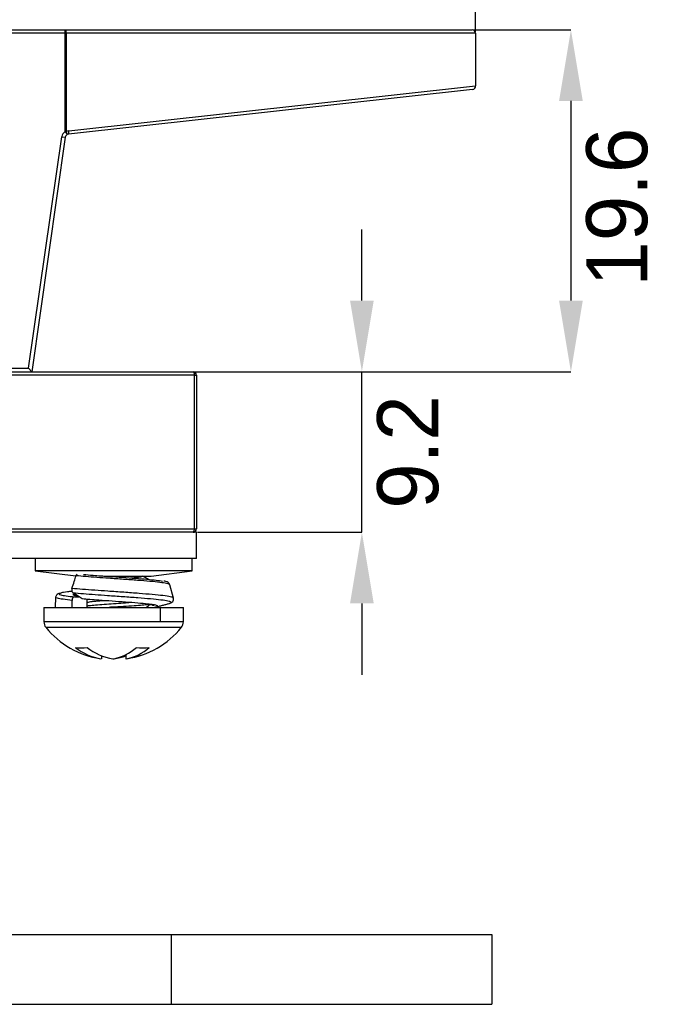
# Model space of a CAD drawing. Header units: millimetres. Extents: x 1871 to 2151, y 1439 to 1631.
# Tile 7 of 10: x 1968 to 2005, y 1534 to 1590. Entities that reach past the tile are written whole.
import ezdxf

# ---------------------------------------------------------------- set-up
doc = ezdxf.new("R2010")
doc.units = ezdxf.units.MM
doc.layers.add('1轮廓实线层', color=7, linetype='Continuous')
doc.layers.add('2细线层', color=3, linetype='Continuous')
doc.styles.add('SLDTEXTSTYLE1', font='txt')
doc.dimstyles.new('SLDDIMSTYLE0', dxfattribs={"dimtxt": 3.5, "dimasz": 4.08, "dimexe": 0, "dimexo": 0.0625, "dimgap": 0.875, "dimtad": 2, "dimdec": 0, "dimrnd": 1e-09, "dimzin": 4, "dimdsep": 46, "dimtxsty": 'SLDTEXTSTYLE1', "dimsah": 1, "dimcen": 0.09, "dimadec": 0, "dimazin": 1, "dimtfac": 1, "dimtmove": 0, "dimatfit": 0, "dimfxl": 1, "dimfrac": 2, "dimtolj": 1, "dimtzin": 12, "dimarcsym": 0})
doc.dimstyles.new('SLDDIMSTYLE1', dxfattribs={"dimtxt": 3.5, "dimasz": 4.08, "dimexe": 0, "dimexo": 0.0625, "dimgap": 0.875, "dimtad": 2, "dimdec": 0, "dimrnd": 1e-09, "dimzin": 4, "dimdsep": 46, "dimtxsty": 'SLDTEXTSTYLE1', "dimsah": 1, "dimcen": 0.09, "dimadec": 0, "dimazin": 1, "dimtfac": 1, "dimtofl": 0, "dimtmove": 0, "dimatfit": 3, "dimfxl": 1, "dimfrac": 2, "dimtolj": 1, "dimtzin": 12, "dimarcsym": 0})

# ---------------------------------------------------------------- blocks, each defined once
blk = doc.blocks.new('*D18')
at = {"layer": '2细线层', "color": 0, "lineweight": -2, "transparency": 16777216}
for p, q in [((1922.07, 1589.554), (1922.07, 1594.613)), ((1926.15, 1594.613), (1989.99, 1594.613)), ((1994.07, 1589.554), (1994.07, 1594.613))]:
    blk.add_line(p, q, dxfattribs=at)
at = {"layer": '2细线层', "color": 0, "transparency": 16777216}
for points in [[(1926.15, 1595.293), (1926.15, 1593.933), (1922.07, 1594.613)], [(1989.99, 1595.293), (1989.99, 1593.933), (1994.07, 1594.613)]]:
    blk.add_solid(points, dxfattribs=at)
at = {"layer": 'Defpoints', "color": 0, "transparency": 16777216}
for p in [(1994.07, 1594.613), (1922.07, 1589.491), (1994.07, 1589.491)]:
    blk.add_point(p, dxfattribs=at)
at = {"layer": '2细线层', "color": 0, "transparency": 16777216, "insert": (1958.455, 1598.988), "char_height": 3.5, "attachment_point": 2, "style": 'SLDTEXTSTYLE1'}
blk.add_mtext('\\A1;72', dxfattribs=at)
blk = doc.blocks.new('*D19')
at = {"layer": '2细线层', "color": 0, "lineweight": -2, "transparency": 16777216}
for p, q in [((1987.551, 1574.171), (1987.551, 1578.251)), ((1977.932, 1570.091), (1987.551, 1570.091)), ((1987.551, 1560.891), (1987.551, 1570.091)), ((1978.132, 1560.891), (1987.551, 1560.891)), ((1987.551, 1556.811), (1987.551, 1552.731))]:
    blk.add_line(p, q, dxfattribs=at)
at = {"layer": '2细线层', "color": 0, "transparency": 16777216}
for points in [[(1986.871, 1574.171), (1988.231, 1574.171), (1987.551, 1570.091)], [(1986.871, 1556.811), (1988.231, 1556.811), (1987.551, 1560.891)]]:
    blk.add_solid(points, dxfattribs=at)
at = {"layer": 'Defpoints', "color": 0, "transparency": 16777216}
for p in [(1977.87, 1570.091), (1987.551, 1570.091), (1978.07, 1560.891)]:
    blk.add_point(p, dxfattribs=at)
at = {"layer": '2细线层', "color": 0, "transparency": 16777216, "insert": (1988.426, 1565.491), "char_height": 3.5, "attachment_point": 2, "rotation": 90, "style": 'SLDTEXTSTYLE1'}
blk.add_mtext('\\A1;9.2', dxfattribs=at)
blk = doc.blocks.new('*D20')
at = {"layer": '2细线层', "color": 0, "lineweight": -2, "transparency": 16777216}
for p, q in [((1993.932, 1589.691), (1999.535, 1589.691)), ((1999.535, 1585.611), (1999.535, 1574.171)), ((1977.932, 1570.091), (1999.535, 1570.091))]:
    blk.add_line(p, q, dxfattribs=at)
at = {"layer": '2细线层', "color": 0, "transparency": 16777216}
for points in [[(1998.855, 1585.611), (2000.215, 1585.611), (1999.535, 1589.691)], [(1998.855, 1574.171), (2000.215, 1574.171), (1999.535, 1570.091)]]:
    blk.add_solid(points, dxfattribs=at)
at = {"layer": 'Defpoints', "color": 0, "transparency": 16777216}
for p in [(1993.87, 1589.691), (1977.87, 1570.091), (1999.535, 1570.091)]:
    blk.add_point(p, dxfattribs=at)
at = {"layer": '2细线层', "color": 0, "transparency": 16777216, "insert": (2000.41, 1579.528), "char_height": 3.5, "attachment_point": 2, "rotation": 90, "style": 'SLDTEXTSTYLE1'}
blk.add_mtext('\\A1;19.6', dxfattribs=at)

msp = doc.modelspace()

# ---------------------------------------------------------------- linework, layer by layer
at = {"layer": '1轮廓实线层', "linetype": 'Continuous', "lineweight": 25}
for p, q in [((1945.591, 1589.691), (1970.548, 1589.691)), ((1970.548, 1589.491), (1970.548, 1589.691)), ((1970.548, 1589.691), (1993.87, 1589.691)), ((1970.548, 1589.491), (1945.591, 1589.491)), ((1970.548, 1583.858), (1970.548, 1589.491)), ((1970.548, 1589.491), (1970.59, 1589.491)), ((1970.59, 1589.491), (1970.59, 1583.858)), ((1994.07, 1589.491), (1970.59, 1589.491)), ((1994.07, 1589.491), (1994.07, 1586.488)), ((1970.744, 1583.907), (1994.07, 1586.488)), ((1994.07, 1586.488), (1994.07, 1586.471)), ((1993.892, 1586.272), (1970.724, 1583.708)), ((1968.446, 1570.291), (1970.35, 1583.566)), ((1970.548, 1583.538), (1968.62, 1570.091)), ((1970.35, 1583.566), (1970.548, 1583.538)), ((1970.548, 1583.858), (1970.59, 1583.858)), ((1970.548, 1583.858), (1970.647, 1583.684)), ((1947.693, 1570.291), (1968.446, 1570.291)), ((1965.529, 1570.091), (1977.87, 1570.091)), ((1968.62, 1570.091), (1968.446, 1570.291)), ((1977.948, 1569.891), (1965.607, 1569.891)), ((1977.948, 1561.091), (1977.948, 1569.891)), ((1977.948, 1569.891), (1978.07, 1569.891)), ((1978.07, 1569.891), (1978.07, 1561.091)), ((1978.07, 1560.891), (1965.57, 1560.891)), ((1965.607, 1561.091), (1977.948, 1561.091)), ((1977.948, 1561.091), (1978.07, 1561.091)), ((1978.07, 1559.391), (1978.07, 1560.891)), ((1978.07, 1559.391), (1965.57, 1559.391)), ((1968.82, 1559.391), (1968.82, 1558.686)), ((1977.82, 1558.686), (1977.82, 1559.391)), ((1968.82, 1558.686), (1971.161, 1558.387)), ((1976.482, 1558.686), (1968.82, 1558.686)), ((1975.47, 1558.386), (1977.82, 1558.686)), ((1977.82, 1558.686), (1976.482, 1558.686)), ((1972.759, 1558.386), (1974.83, 1558.386)), ((1974.83, 1558.386), (1975.47, 1558.386)), ((1974.97, 1558.383), (1974.97, 1558.386)), ((1976.752, 1557.122), (1976.539, 1557.889)), ((1969.993, 1557.171), (1969.962, 1556.591)), ((1970.936, 1556.591), (1970.936, 1556.991)), ((1971.078, 1557.191), (1971.331, 1557.191)), ((1971.79, 1556.991), (1971.79, 1556.591)), ((1976.729, 1557.117), (1976.734, 1557.122)), ((1969.32, 1556.591), (1969.32, 1555.763)), ((1969.32, 1556.591), (1975.995, 1556.591)), ((1975.161, 1556.581), (1975.311, 1556.668)), ((1975.294, 1556.666), (1975.291, 1556.678)), ((1975.32, 1556.678), (1975.32, 1556.781)), ((1975.32, 1556.718), (1975.483, 1556.75)), ((1975.631, 1556.59), (1975.744, 1556.612)), ((1975.995, 1556.591), (1975.995, 1555.763)), ((1975.995, 1556.591), (1977.32, 1556.591)), ((1976.478, 1556.811), (1976.513, 1556.819)), ((1977.32, 1555.763), (1977.32, 1556.591)), ((1975.995, 1555.763), (1969.32, 1555.763)), ((1969.431, 1555.449), (1977.209, 1555.449)), ((1977.32, 1555.763), (1975.995, 1555.763)), ((1972.614, 1553.817), (1972.614, 1553.642)), ((1973.32, 1553.648), (1973.357, 1553.642)), ((1973.357, 1553.654), (1973.357, 1553.642)), ((1974.026, 1553.885), (1974.026, 1553.642)), ((1951.612, 1537.839), (1976.612, 1537.839)), ((1976.612, 1537.839), (1976.612, 1533.839)), ((1976.612, 1537.839), (1995, 1537.839)), ((1995, 1537.839), (1995, 1533.839)), ((1951.612, 1533.839), (1976.612, 1533.839)), ((1976.612, 1533.839), (1995, 1533.839))]:
    msp.add_line(p, q, dxfattribs=at)
at = {"layer": '1轮廓实线层', "linetype": 'Continuous', "lineweight": 25, "flags": 128}
for points in [[(1977.87, 1570.091), (1977.885, 1570.088), (1977.9, 1570.076), (1977.913, 1570.058), (1977.925, 1570.033), (1977.935, 1570.003), (1977.942, 1569.968), (1977.947, 1569.93), (1977.948, 1569.891)], [(1977.87, 1560.891), (1977.885, 1560.895), (1977.9, 1560.907), (1977.913, 1560.925), (1977.925, 1560.95), (1977.935, 1560.98), (1977.942, 1561.015), (1977.947, 1561.052), (1977.948, 1561.091)], [(1971.516, 1557.072), (1971.226, 1557.26), (1970.998, 1557.408)], [(1971.784, 1557.049), (1971.787, 1557.03), (1971.79, 1556.991)]]:
    msp.add_lwpolyline(points, dxfattribs=at)
at = {"layer": '1轮廓实线层', "linetype": 'Continuous', "lineweight": 25}
for centre, radius, start, end in [((1970.321, 1589.539), 0.274, 349.9437, 33.7865), ((1993.87, 1589.491), 0.2, 0, 90), ((1993.87, 1586.471), 0.2, 276.3134, 0), ((1970.746, 1583.51), 0.4, 119.5433, 171.8404), ((1970.746, 1583.51), 0.2, 119.5433, 171.8404), ((1970.788, 1583.51), 0.4, 96.3134, 119.5433), ((1970.381, 1583.693), 0.266, 357.9148, 38.1221), ((1970.746, 1583.51), 0.2, 96.3134, 119.5433), ((1970.487, 1583.833), 0.268, 332.3238, 16.171), ((1977.87, 1569.891), 0.2, 0, 90), ((1977.87, 1561.091), 0.2, 270, 0), ((1971.113, 1557.016), 0.179, 101.1956, 187.9405), ((1969.82, 1555.763), 0.5, 180, 218.9424), ((1973.32, 1558.591), 5, 218.9424, 261.4002), ((1973.32, 1558.591), 5, 278.5998, 321.0576), ((1976.82, 1555.763), 0.5, 321.0576, 0), ((1971.461, 1556.207), 1.946, 260.1054, 279.8946), ((1973.064, 1556.704), 3.095, 231.2397, 261.6285), ((1973.733, 1556.704), 3.095, 231.2397, 261.6285), ((1972.84, 1556.258), 2.654, 279.6038, 312.1354), ((1973.583, 1556.258), 2.654, 279.6038, 312.1354), ((1974.992, 1556.662), 2.401, 261.0935, 278.9065), ((1972.964, 1556.5), 2.885, 277.8382, 291.6044)]:
    msp.add_arc(centre, radius, start, end, dxfattribs=at)
for points, knots in [([(1970.928, 1557.674), (1970.972, 1557.81), (1971.052, 1558.052), (1971.131, 1558.294), (1971.166, 1558.4)], [0, 0, 0, 0, 0.56, 1, 1, 1, 1]), ([(1971.166, 1558.4), (1971.174, 1558.419), (1971.19, 1558.457), (1971.217, 1558.489), (1971.234, 1558.496), (1971.236, 1558.497)], [0, 0, 0, 0, 0.474491, 0.948996, 1, 1, 1, 1]), ([(1976.521, 1557.889), (1976.525, 1557.893), (1976.553, 1557.916), (1976.38, 1557.96), (1976.002, 1558.019), (1975.423, 1558.078), (1974.702, 1558.137), (1973.887, 1558.195), (1973.083, 1558.251), (1972.347, 1558.303), (1971.702, 1558.351), (1971.344, 1558.384), (1971.166, 1558.4)], [0, 0, 0, 0, 0.0229881, 0.1381986, 0.2543406, 0.3700179, 0.4841743, 0.5992242, 0.713653, 0.8087774, 0.9049201, 1, 1, 1, 1]), ([(1971.593, 1558.477), (1971.768, 1558.462), (1972.195, 1558.424), (1972.995, 1558.369), (1973.833, 1558.311), (1974.586, 1558.257), (1975.25, 1558.202), (1975.796, 1558.148), (1976.012, 1558.112), (1976.12, 1558.093)], [0, 0, 0, 0, 0.12021, 0.29358, 0.433684, 0.574515, 0.715289, 0.857316, 1, 1, 1, 1]), ([(1974.278, 1558.278), (1974.316, 1558.281), (1974.516, 1558.296), (1974.762, 1558.324), (1974.96, 1558.356), (1974.95, 1558.376), (1974.947, 1558.383)], [0, 0, 0, 0, 0.083543, 0.441524, 0.799505, 1, 1, 1, 1]), ([(1975.312, 1558.191), (1975.252, 1558.225), (1975.138, 1558.292), (1975.024, 1558.358), (1974.97, 1558.39)], [0, 0, 0, 0, 0.521718, 1, 1, 1, 1]), ([(1976.539, 1557.889), (1976.514, 1557.933), (1976.468, 1558.015), (1976.324, 1558.075), (1976.234, 1558.09), (1976.194, 1558.097)], [0, 0, 0, 0, 0.393284, 0.730248, 1, 1, 1, 1]), ([(1970.931, 1557.506), (1970.84, 1557.497), (1970.57, 1557.468), (1970.371, 1557.439), (1970.328, 1557.419), (1970.327, 1557.419)], [0, 0, 0, 0, 0.331185, 0.986905, 1, 1, 1, 1]), ([(1970.928, 1557.674), (1970.923, 1557.653), (1970.912, 1557.61), (1970.917, 1557.541), (1970.936, 1557.479), (1970.965, 1557.434), (1970.989, 1557.416), (1970.998, 1557.408)], [0, 0, 0, 0, 0.214105, 0.428183, 0.642924, 0.858467, 1, 1, 1, 1]), ([(1976.734, 1557.122), (1976.738, 1557.126), (1976.768, 1557.151), (1976.587, 1557.197), (1976.185, 1557.26), (1975.566, 1557.323), (1974.789, 1557.387), (1973.906, 1557.451), (1973.032, 1557.511), (1972.228, 1557.568), (1971.523, 1557.621), (1971.126, 1557.656), (1970.928, 1557.674)], [0, 0, 0, 0, 0.0204, 0.134018, 0.249564, 0.365119, 0.479082, 0.595073, 0.710832, 0.806123, 0.903528, 1, 1, 1, 1]), ([(1970.221, 1557.398), (1970.217, 1557.397), (1970.152, 1557.385), (1970.067, 1557.348), (1970.017, 1557.229), (1969.993, 1557.171)], [0, 0, 0, 0, 0.028019, 0.526471, 1, 1, 1, 1]), ([(1970.936, 1556.991), (1970.754, 1557.011), (1970.383, 1557.052), (1970.051, 1557.112), (1970.016, 1557.152), (1970, 1557.171)], [0, 0, 0, 0, 0.33298, 0.678354, 1, 1, 1, 1]), ([(1970.327, 1557.419), (1970.271, 1557.4), (1970.157, 1557.362), (1970.265, 1557.305), (1970.563, 1557.248), (1970.909, 1557.21), (1971.078, 1557.191)], [0, 0, 0, 0, 0.247594, 0.50129, 0.756956, 1, 1, 1, 1]), ([(1971.257, 1557.24), (1971.187, 1557.252), (1971.032, 1557.278), (1970.969, 1557.316), (1971.047, 1557.342), (1971.081, 1557.354)], [0, 0, 0, 0, 0.311749, 0.691065, 1, 1, 1, 1]), ([(1976.513, 1556.819), (1976.526, 1556.822), (1976.636, 1556.845), (1976.632, 1556.888), (1976.47, 1556.949), (1976.06, 1557.01), (1975.468, 1557.071), (1974.715, 1557.132), (1973.862, 1557.194), (1973.019, 1557.252), (1972.247, 1557.306), (1971.57, 1557.357), (1971.188, 1557.391), (1970.998, 1557.408)], [0, 0, 0, 0, 0.013223, 0.116728, 0.219183, 0.323278, 0.427501, 0.530689, 0.635631, 0.740507, 0.82601, 0.913271, 1, 1, 1, 1]), ([(1975.601, 1556.734), (1975.502, 1556.749), (1975.284, 1556.782), (1974.719, 1556.833), (1974.014, 1556.886), (1973.231, 1556.941), (1972.53, 1556.99), (1971.947, 1557.033), (1971.66, 1557.059), (1971.516, 1557.072)], [0, 0, 0, 0, 0.133441, 0.291974, 0.451531, 0.611264, 0.772732, 0.886113, 1, 1, 1, 1]), ([(1972.841, 1556.968), (1972.822, 1556.967), (1972.62, 1556.953), (1972.285, 1556.927), (1971.93, 1556.894), (1971.829, 1556.873), (1971.79, 1556.865)], [0, 0, 0, 0, 0.0371646, 0.4026761, 0.7681886, 1, 1, 1, 1]), ([(1976.498, 1556.811), (1976.575, 1556.837), (1976.682, 1556.873), (1976.764, 1557.008), (1976.756, 1557.087), (1976.752, 1557.122)], [0, 0, 0, 0, 0.585565, 0.815763, 1, 1, 1, 1]), ([(1971.79, 1556.674), (1971.851, 1556.684), (1971.985, 1556.707), (1972.384, 1556.742), (1972.897, 1556.78), (1973.457, 1556.817), (1973.916, 1556.848), (1974.131, 1556.866), (1974.196, 1556.871)], [0, 0, 0, 0, 0.156038, 0.34639, 0.536741, 0.727091, 0.91744, 1, 1, 1, 1]), ([(1975.292, 1556.781), (1975.296, 1556.774), (1975.307, 1556.754), (1975.076, 1556.722), (1974.646, 1556.685), (1974.056, 1556.647), (1973.499, 1556.616), (1973.167, 1556.597), (1973.059, 1556.591)], [0, 0, 0, 0, 0.1103824, 0.3089102, 0.5074389, 0.7059679, 0.9044968, 1, 1, 1, 1]), ([(1975.525, 1556.729), (1975.546, 1556.726), (1975.597, 1556.719), (1975.648, 1556.695), (1975.636, 1556.717), (1975.633, 1556.722)], [0, 0, 0, 0, 0.333412, 0.816122, 1, 1, 1, 1]), ([(1975.744, 1556.612), (1975.759, 1556.615), (1975.869, 1556.635), (1975.848, 1556.673), (1975.775, 1556.711), (1975.621, 1556.731), (1975.601, 1556.734)], [0, 0, 0, 0, 0.0677884, 0.49848, 0.9345936, 1, 1, 1, 1]), ([(1975.733, 1556.606), (1975.797, 1556.623), (1975.922, 1556.656), (1976.123, 1556.71), (1976.327, 1556.765), (1976.438, 1556.795), (1976.497, 1556.811)], [0, 0, 0, 0, 0.244829, 0.478895, 0.721706, 1, 1, 1, 1])]:
    msp.add_open_spline(points, degree=3, knots=knots, dxfattribs=at)

# ---------------------------------------------------------------- dimensions: what is measured, and where the dimension line sits
at = {"layer": '2细线层'}
dim = msp.add_linear_dim(base=(1994.07, 1594.613), p1=(1922.07, 1589.491), p2=(1994.07, 1589.491), dimstyle='SLDDIMSTYLE1', dxfattribs=at)
dim.commit()
dim.dimension.update_dxf_attribs({"geometry": '*D18', "text_midpoint": (1958.455, 1594.613), "dimtype": 160})
for base, p1, text, picture, middle in [((1999.535, 1570.091), (1993.87, 1589.691), '19.6', '*D20', (1999.535, 1579.528)), ((1987.551, 1570.091), (1978.07, 1560.891), '9.2', '*D19', (1987.551, 1565.491))]:
    dim = msp.add_linear_dim(base=base, p1=p1, p2=(1977.87, 1570.091), angle=90, text=text, dimstyle='SLDDIMSTYLE0', dxfattribs=at)
    dim.commit()
    dim.dimension.update_dxf_attribs({"geometry": picture, "text_midpoint": middle, "dimtype": 160})

doc.saveas('drawing.dxf')
